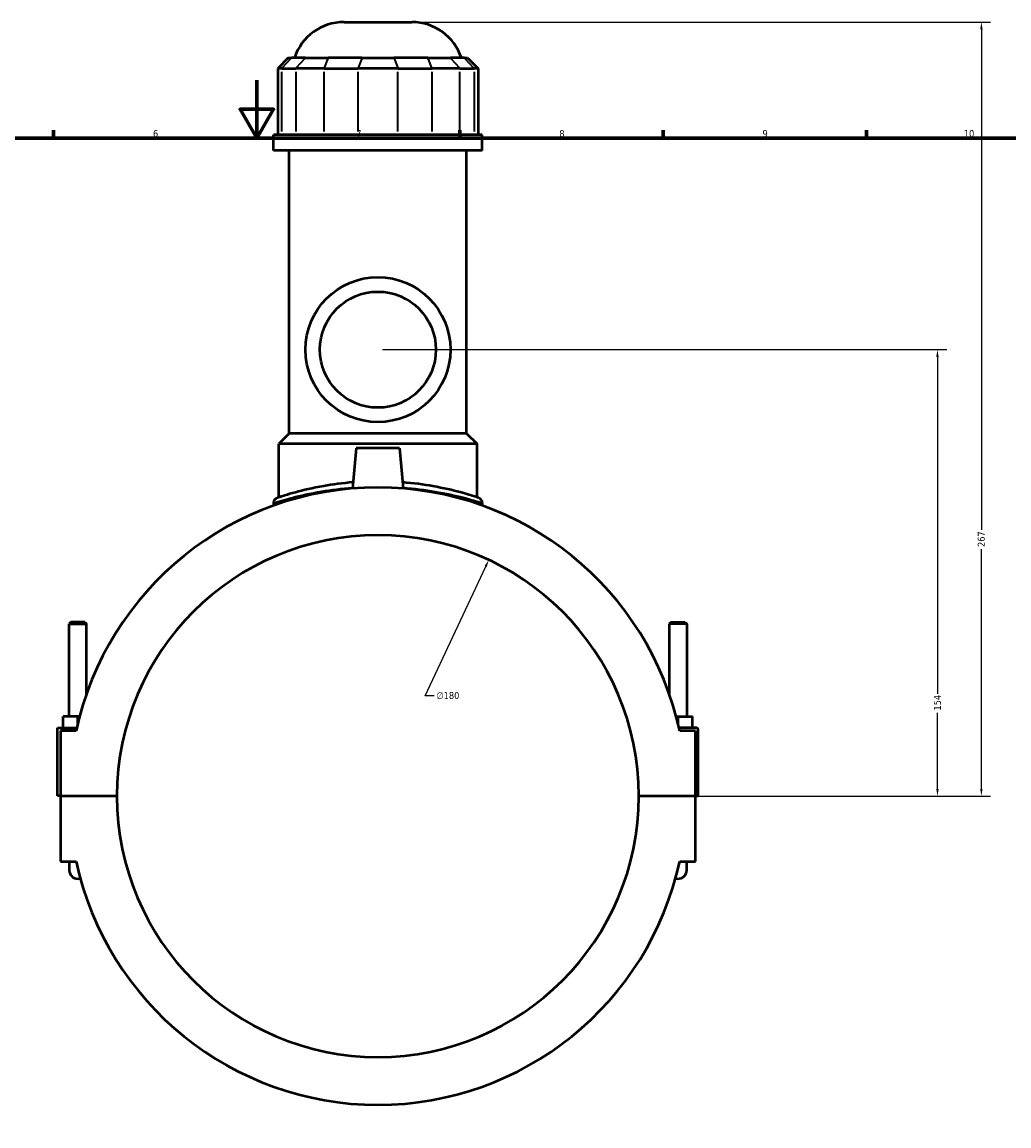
# Model space of a CAD drawing. Header units: millimetres. Extents: x -251 to 971, y -113 to 1180.
# Tile 6 of 8: x 340 to 680, y 233 to 614. Entities that reach past the tile are written whole.
import ezdxf

# ---------------------------------------------------------------- set-up
doc = ezdxf.new("R2010")
doc.units = ezdxf.units.MM
for name, color, linetype, lineweight in [('Border (ANSI)', 7, 'Continuous', 70), ('Dimension (ANSI)', 7, 'Continuous', 25), ('Visible (ANSI)', 7, 'Continuous', 50), ('Visible Narrow (ANSI)', 7, 'Continuous', 35)]:
    doc.layers.add(name, color=color, linetype=linetype, lineweight=lineweight)
doc.styles.add('Note Text (ANSI)', font='tahoma.ttf')
doc.dimstyles.new('Default - mm (ANSI)', dxfattribs={"dimtxt": 2.4, "dimasz": 2.5, "dimexe": 3.175, "dimexo": 1.6002, "dimgap": 0.8, "dimtad": 0, "dimtoh": 1, "dimdec": 0, "dimrnd": 1e-08, "dimzin": 4, "dimdsep": 46, "dimtxsty": 'Note Text (ANSI)', "dimcen": 0.09, "dimdle": 10, "dimclrd": 256, "dimclre": 256, "dimclrt": 5, "dimadec": 1, "dimazin": 1, "dimtfac": 1.27, "dimtofl": 0, "dimtmove": 0, "dimatfit": 3, "dimfxl": 1, "dimtolj": 1, "dimtzin": 4, "dimlwd": -1, "dimlwe": -1, "dimarcsym": 0})

# ---------------------------------------------------------------- blocks, each defined once
blk = doc.blocks.new('Borders Default Border')
at = {"layer": 'Border (ANSI)'}
for p, q in [((350.42, 574), (350.42, 576.8)), ((490.58, 574), (490.58, 576.8)), ((560.67, 574), (560.67, 576.8)), ((630.75, 574), (630.75, 576.8))]:
    blk.add_line(p, q, dxfattribs=at)
at = {"layer": 'Border (ANSI)', "flags": 128}
for points in [[(420.5, 594), (420.5, 574), (414.73, 584), (426.27, 584), (420.5, 574)], [(20, 20), (20, 574), (821, 574), (821, 20), (20, 20)]]:
    blk.add_lwpolyline(points, dxfattribs=at)
at = {"layer": 'Border (ANSI)', "color": 5, "true_color": 0x0000ff, "char_height": 2.4, "attachment_point": 7, "style": 'Note Text (ANSI)'}
for s, insert in [('6', (384.69, 574.35)), ('7', (454.8, 574.4)), ('8', (524.84, 574.35)), ('9', (594.92, 574.35)), ('10', (664.35, 574.35))]:
    blk.add_mtext(s, dxfattribs=dict(at, insert=insert))
blk = doc.blocks.new('*D6')
at = {"layer": 'Defpoints', "color": 0, "transparency": 16777216}
for p in [(500.5, 428.53), (424.05, 265.57)]:
    blk.add_point(p, dxfattribs=at)
at = {"layer": 'Dimension (ANSI)', "transparency": 16777216}
for p, q in [((478.52, 381.67), (499.44, 426.26)), ((481.69, 381.67), (478.52, 381.67))]:
    blk.add_line(p, q, dxfattribs=at)
blk.add_solid([(499.06, 426.44), (499.81, 426.09), (500.5, 428.53)], dxfattribs=at)
at = {"layer": 'Dimension (ANSI)', "color": 5, "transparency": 16777216, "insert": (482.49, 382.96), "char_height": 2.4, "attachment_point": 1, "style": 'Note Text (ANSI)'}
blk.add_mtext('\\A1;∅180', dxfattribs=at)
blk = doc.blocks.new('*D10')
at = {"layer": 'Defpoints', "color": 0, "transparency": 16777216}
for p in [(462.27, 501.05), (655.25, 501.05), (552.27, 347.05)]:
    blk.add_point(p, dxfattribs=at)
at = {"layer": 'Dimension (ANSI)', "transparency": 16777216}
for p, q in [((463.87, 501.05), (658.43, 501.05)), ((655.25, 498.55), (655.25, 382.33)), ((655.25, 349.55), (655.25, 375.77)), ((553.87, 347.05), (658.43, 347.05))]:
    blk.add_line(p, q, dxfattribs=at)
for points in [[(654.83, 498.55), (655.67, 498.55), (655.25, 501.05)], [(654.83, 349.55), (655.67, 349.55), (655.25, 347.05)]]:
    blk.add_solid(points, dxfattribs=at)
at = {"layer": 'Dimension (ANSI)', "color": 5, "transparency": 16777216, "insert": (654.02, 376.57), "char_height": 2.4, "attachment_point": 1, "rotation": 90, "style": 'Note Text (ANSI)'}
blk.add_mtext('\\A1;154', dxfattribs=at)
blk = doc.blocks.new('*D11')
at = {"layer": 'Defpoints', "color": 0, "transparency": 16777216}
for p in [(473.97, 614.05), (670.4, 614.05), (552.27, 347.05)]:
    blk.add_point(p, dxfattribs=at)
at = {"layer": 'Dimension (ANSI)', "transparency": 16777216}
for p, q in [((475.57, 614.05), (673.58, 614.05)), ((670.4, 611.55), (670.4, 438.9)), ((670.4, 349.55), (670.4, 432.19)), ((553.87, 347.05), (673.58, 347.05))]:
    blk.add_line(p, q, dxfattribs=at)
for points in [[(669.99, 611.55), (670.82, 611.55), (670.4, 614.05)], [(669.99, 349.55), (670.82, 349.55), (670.4, 347.05)]]:
    blk.add_solid(points, dxfattribs=at)
at = {"layer": 'Dimension (ANSI)', "color": 5, "transparency": 16777216, "insert": (669.15, 432.99), "char_height": 2.4, "attachment_point": 1, "rotation": 90, "style": 'Note Text (ANSI)'}
blk.add_mtext('\\A1;267', dxfattribs=at)

msp = doc.modelspace()

# ---------------------------------------------------------------- linework, layer by layer
at = {"layer": 'Visible (ANSI)'}
for p, q in [((450.58, 614.05), (473.97, 614.05)), ((431.36, 601.66), (427.76, 598.06)), ((431.36, 601.66), (432.45, 601.66)), ((437.29, 601.66), (432.45, 601.66)), ((437.29, 601.66), (445.08, 601.66)), ((456.76, 601.66), (445.08, 601.66)), ((456.76, 601.66), (467.78, 601.66)), ((479.46, 601.66), (467.78, 601.66)), ((479.46, 601.66), (487.26, 601.66)), ((492.09, 601.66), (487.26, 601.66)), ((492.09, 601.66), (493.19, 601.66)), ((493.19, 601.66), (496.79, 598.06)), ((429.13, 598.06), (427.76, 598.06)), ((427.76, 598.06), (427.76, 575.11)), ((429.13, 598.06), (433.96, 598.06)), ((443.71, 598.06), (433.96, 598.06)), ((443.71, 598.06), (455.38, 598.06)), ((469.16, 598.06), (455.38, 598.06)), ((469.16, 598.06), (480.84, 598.06)), ((490.58, 598.06), (480.84, 598.06)), ((490.58, 598.06), (495.42, 598.06)), ((496.79, 598.06), (495.42, 598.06)), ((496.79, 598.06), (496.79, 575.11)), ((498.27, 575.11), (426.27, 575.11)), ((426.27, 569.8), (426.27, 575.11)), ((498.27, 569.8), (498.27, 575.11)), ((498.27, 569.8), (426.27, 569.8)), ((431.67, 472.15), (431.67, 569.8)), ((492.87, 472.15), (492.87, 569.8)), ((431.67, 472.15), (428.07, 468.55)), ((492.87, 472.15), (431.67, 472.15)), ((492.87, 472.15), (496.47, 468.55)), ((496.47, 468.55), (428.07, 468.55)), ((428.07, 450.1), (428.07, 468.55)), ((496.47, 450.1), (496.47, 468.55)), ((454.77, 467.05), (453.56, 453.18)), ((469.77, 467.05), (454.77, 467.05)), ((469.77, 467.05), (470.99, 453.18)), ((426.27, 448.2), (426.27, 447.26)), ((498.27, 448.2), (498.27, 447.26)), ((356.37, 407.1), (355.77, 406.5)), ((355.77, 406.5), (361.77, 406.5)), ((355.77, 374.55), (355.77, 406.5)), ((361.17, 407.1), (356.37, 407.1)), ((361.17, 407.1), (361.77, 406.5)), ((361.77, 382.25), (361.77, 406.5)), ((563.37, 407.1), (562.77, 406.5)), ((568.77, 406.5), (562.77, 406.5)), ((562.77, 406.5), (562.77, 382.25)), ((563.37, 407.1), (568.17, 407.1)), ((568.17, 407.1), (568.77, 406.5)), ((568.77, 406.5), (568.77, 374.55)), ((353.77, 370.55), (353.77, 374.55)), ((358.77, 374.55), (353.77, 374.55)), ((359.4, 374.55), (358.77, 374.55)), ((358.77, 372.1), (358.77, 374.55)), ((565.15, 374.55), (565.77, 374.55)), ((565.77, 372.1), (565.77, 374.55)), ((565.77, 374.55), (570.77, 374.55)), ((570.77, 370.55), (570.77, 374.55)), ((351.77, 370.55), (358.41, 370.55)), ((351.77, 347.1), (351.77, 370.55)), ((358.19, 369.55), (352.77, 369.55)), ((352.77, 369.55), (352.77, 347.1)), ((572.27, 370.55), (566.14, 370.55)), ((571.77, 369.55), (566.36, 369.55)), ((571.77, 347.1), (571.77, 369.55)), ((572.77, 347.1), (572.77, 370.05)), ((352.77, 347.1), (351.77, 347.1)), ((352.77, 347.1), (372.27, 347.1)), ((352.77, 347), (352.77, 324.55)), ((372.27, 347), (352.77, 347)), ((355.77, 347), (355.77, 347.1)), ((361.77, 347), (361.77, 347.1)), ((552.27, 347.1), (571.77, 347.1)), ((571.77, 347), (552.27, 347)), ((562.77, 347.1), (562.77, 347)), ((568.77, 347.1), (568.77, 347)), ((571.77, 347.1), (572.77, 347.1)), ((571.77, 324.55), (571.77, 347)), ((352.77, 324.55), (358.19, 324.55)), ((355.77, 324.55), (355.77, 321.55)), ((566.36, 324.55), (571.77, 324.55)), ((568.77, 321.55), (568.77, 324.55))]:
    msp.add_line(p, q, dxfattribs=at)
for radius in [25, 20]:
    msp.add_circle((462.27, 501.05), radius, dxfattribs=at)
for centre, radius, start, end in [((450.58, 596.05), 18, 90, 161.8403), ((473.97, 596.05), 18, 18.1597, 90), ((462.27, 347.05), 106.49, 12.198, 167.802), ((428.07, 448.2), 1.8, 108.6809, 180), ((496.47, 448.2), 1.8, 0, 71.3191), ((462.27, 347.05), 90, 0.0318, 179.9682), ((572.27, 370.05), 0.5, 0, 90), ((462.27, 347.05), 90, 180.0318, 359.9682), ((462.27, 347.05), 106.49, 192.198, 347.802), ((358.77, 321.55), 3, 180, 286.6912), ((565.77, 321.55), 3, 253.3088, 0)]:
    msp.add_arc(centre, radius, start, end, dxfattribs=at)
for points, knots in [([(453.74, 455.29), (450.13, 455), (446.68, 454.54), (439.74, 453.33), (436.42, 452.53), (430.91, 451.04), (428.9, 450.37), (427.67, 449.96), (427.5, 449.91), (427.5, 449.91)], [17.265819, 17.265819, 17.265819, 17.265819, 18.380605, 18.380605, 19.748511, 19.748511, 21.276263, 21.276263, 21.877323, 21.877323, 21.877323, 21.877323]), ([(497.05, 449.9), (497.05, 449.9), (496.59, 450.06), (494.62, 450.7), (492.89, 451.24), (488.1, 452.54), (484.9, 453.3), (478.05, 454.52), (474.51, 454.99), (470.8, 455.29)], [10.938662, 10.938662, 10.938662, 10.938662, 11.905304, 11.905304, 13.084833, 13.084833, 14.404517, 14.404517, 15.550171, 15.550171, 15.550171, 15.550171])]:
    msp.add_open_spline(points, degree=3, knots=knots, dxfattribs=at)
at = {"layer": 'Visible Narrow (ANSI)'}
for p, q in [((432.29, 601.48), (429.29, 598.24)), ((437.12, 601.48), (434.13, 598.24)), ((445.01, 601.48), (443.77, 598.24)), ((456.69, 601.48), (455.45, 598.24)), ((467.85, 601.48), (469.09, 598.24)), ((479.53, 601.48), (480.77, 598.24)), ((487.42, 601.48), (490.42, 598.24)), ((492.26, 601.48), (495.25, 598.24)), ((429.13, 576.25), (429.13, 596.91)), ((433.96, 596.91), (433.96, 576.25)), ((443.71, 576.25), (443.71, 596.91)), ((455.38, 596.91), (455.38, 576.25)), ((469.16, 576.25), (469.16, 596.91)), ((480.84, 596.91), (480.84, 576.25)), ((490.58, 576.25), (490.58, 596.91)), ((495.42, 596.91), (495.42, 576.25))]:
    msp.add_line(p, q, dxfattribs=at)
msp.add_arc((496.47, 448.2), 1.8, 3.566, 67.7532, dxfattribs=at)
for points, knots in [([(426.28, 448.2), (426.28, 448.2), (426.46, 448.26), (427.73, 448.66), (429.8, 449.31), (435.51, 450.79), (438.95, 451.57), (446.18, 452.77), (449.8, 453.22), (453.59, 453.5)], [-21.877323, -21.877323, -21.877323, -21.877323, -21.276263, -21.276263, -19.748511, -19.748511, -18.380605, -18.380605, -17.251516, -17.251516, -17.251516, -17.251516]), ([(470.96, 453.5), (474.85, 453.21), (478.57, 452.74), (485.7, 451.54), (489.01, 450.79), (493.97, 449.51), (495.76, 448.98), (497.8, 448.35), (498.27, 448.2), (498.27, 448.2)], [-15.564474, -15.564474, -15.564474, -15.564474, -14.404517, -14.404517, -13.084833, -13.084833, -11.905304, -11.905304, -10.938662, -10.938662, -10.938662, -10.938662])]:
    msp.add_open_spline(points, degree=3, knots=knots, dxfattribs=at)

# ---------------------------------------------------------------- block references
msp.add_blockref('Borders Default Border', (0, 0))

# ---------------------------------------------------------------- dimensions: what is measured, and where the dimension line sits
at = {"layer": 'Dimension (ANSI)'}
for base, p2, picture, middle in [((670.4, 614.05), (473.97, 614.05), '*D11', (670.4, 435.55)), ((655.25, 501.05), (462.27, 501.05), '*D10', (655.25, 379.05))]:
    dim = msp.add_linear_dim(base=base, p1=(552.27, 347.05), p2=p2, angle=90, dimstyle='Default - mm (ANSI)', override={"dimgap": 0.8, "dimtoh": 0, "dimdec": 0, "dimtol": 0, "dimlim": 0, "dimtp": 0, "dimtm": 0, "dimtdec": 2, "dimatfit": 1}, dxfattribs=at)
    dim.commit()
    dim.dimension.update_dxf_attribs({"geometry": picture, "text_midpoint": middle, "dimtype": 160})
dim = msp.add_diameter_dim_2p(p1=(424.05, 265.57), p2=(500.5, 428.53), dimstyle='Default - mm (ANSI)', override={"dimgap": 0.8, "dimtih": 1, "dimdec": 0, "dimlfac": 1, "dimtol": 0, "dimlim": 0, "dimtp": 0, "dimtm": 0, "dimtdec": 2}, dxfattribs=at)
dim.commit()
dim.dimension.update_dxf_attribs({"geometry": '*D6', "text_midpoint": (486.36, 381.67), "dimtype": 163})

doc.saveas('drawing.dxf')
